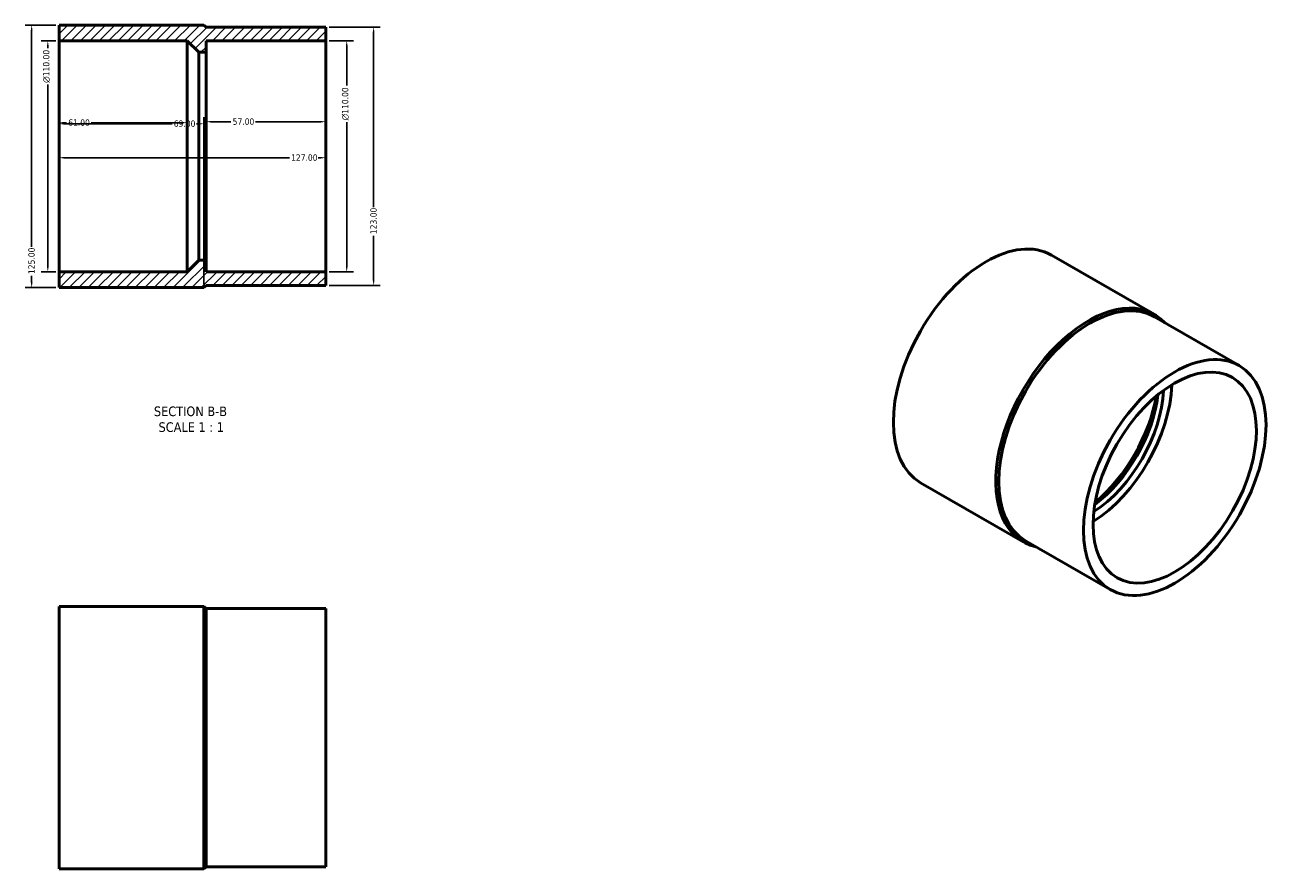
# Model space of a CAD drawing. Header units: millimetres. Extents: x -14 to 935, y -65 to 1029.
# Tile 2 of 2: x 339 to 935, y 627 to 1029. Entities that reach past the tile are written whole.
import ezdxf

# ---------------------------------------------------------------- set-up
doc = ezdxf.new("R2010")
doc.units = ezdxf.units.MM
for name, color, linetype, lineweight in [('Dimension (ANSI)', 7, 'Continuous', 25), ('Hatch (ANSI)', 7, 'Continuous', 18), ('Symbol (ANSI)', 7, 'Continuous', 25), ('Visible (ANSI)', 7, 'Continuous', 50)]:
    doc.layers.add(name, color=color, linetype=linetype, lineweight=lineweight)
doc.styles.add('Label Text (ANSI)', font='tahoma.ttf')
doc.styles.add('Note Text (ANSI)', font='tahoma.ttf')
doc.dimstyles.new('Default - mm (ANSI)', dxfattribs={"dimtxt": 3.048, "dimasz": 2.5, "dimexe": 3.175, "dimexo": 1.6002, "dimgap": 0.8, "dimtad": 0, "dimtoh": 1, "dimrnd": 1e-08, "dimzin": 4, "dimdsep": 46, "dimtxsty": 'Note Text (ANSI)', "dimcen": 0.09, "dimdle": 10, "dimclrd": 256, "dimclre": 256, "dimclrt": 256, "dimadec": 1, "dimazin": 1, "dimtfac": 1, "dimtofl": 0, "dimtmove": 0, "dimatfit": 3, "dimfxl": 1, "dimtolj": 1, "dimtzin": 4, "dimlwd": -1, "dimlwe": -1, "dimarcsym": 0})

# ---------------------------------------------------------------- blocks, each defined once
blk = doc.blocks.new('*D7')
at = {"layer": 'Defpoints', "color": 0, "transparency": 16777216}
for p in [(355.53, 966.23), (482.53, 966.23), (482.53, 965.56)]:
    blk.add_point(p, dxfattribs=at)
at = {"layer": 'Dimension (ANSI)', "transparency": 16777216}
for p, q in [((358.03, 965.56), (465.24, 965.56)), ((480.03, 965.56), (478.92, 965.56))]:
    blk.add_line(p, q, dxfattribs=at)
for points in [[(358.03, 965.97), (358.03, 965.14), (355.53, 965.56)], [(480.03, 965.97), (480.03, 965.14), (482.53, 965.56)]]:
    blk.add_solid(points, dxfattribs=at)
at = {"layer": 'Dimension (ANSI)', "transparency": 16777216, "insert": (466.04, 967.15), "char_height": 3.048, "attachment_point": 1, "style": 'Note Text (ANSI)'}
blk.add_mtext('\\A1;127.00', dxfattribs=at)
blk = doc.blocks.new('*D8')
at = {"layer": 'Defpoints', "color": 0, "transparency": 16777216}
for p in [(425.53, 982.71), (425.53, 966.23), (482.53, 966.23)]:
    blk.add_point(p, dxfattribs=at)
at = {"layer": 'Dimension (ANSI)', "transparency": 16777216}
for p, q in [((428.03, 982.71), (437.42, 982.71)), ((480.03, 982.71), (449.02, 982.71))]:
    blk.add_line(p, q, dxfattribs=at)
for points in [[(428.03, 983.12), (428.03, 982.29), (425.53, 982.71)], [(480.03, 983.12), (480.03, 982.29), (482.53, 982.71)]]:
    blk.add_solid(points, dxfattribs=at)
at = {"layer": 'Dimension (ANSI)', "transparency": 16777216, "insert": (438.22, 984.29), "char_height": 3.048, "attachment_point": 1, "style": 'Note Text (ANSI)'}
blk.add_mtext('\\A1;57.00', dxfattribs=at)
blk = doc.blocks.new('*D9')
at = {"layer": 'Defpoints', "color": 0, "transparency": 16777216}
for p in [(355.53, 982.23), (355.53, 966.23), (416.53, 966.23)]:
    blk.add_point(p, dxfattribs=at)
at = {"layer": 'Dimension (ANSI)', "transparency": 16777216}
for p, q in [((358.03, 982.23), (359.12, 982.23)), ((414.03, 982.23), (370.8, 982.23))]:
    blk.add_line(p, q, dxfattribs=at)
for points in [[(358.03, 982.65), (358.03, 981.82), (355.53, 982.23)], [(414.03, 982.65), (414.03, 981.82), (416.53, 982.23)]]:
    blk.add_solid(points, dxfattribs=at)
at = {"layer": 'Dimension (ANSI)', "transparency": 16777216, "insert": (359.92, 983.82), "char_height": 3.048, "attachment_point": 1, "style": 'Note Text (ANSI)'}
blk.add_mtext('\\A1;61.00', dxfattribs=at)
blk = doc.blocks.new('*D10')
at = {"layer": 'Defpoints', "color": 0, "transparency": 16777216}
for p in [(482.53, 1021.23), (492.53, 1021.23), (482.53, 911.23)]:
    blk.add_point(p, dxfattribs=at)
at = {"layer": 'Dimension (ANSI)', "transparency": 16777216}
for p, q in [((484.13, 1021.23), (495.71, 1021.23)), ((492.53, 1018.73), (492.53, 999.95)), ((492.53, 913.73), (492.53, 982.52)), ((484.13, 911.23), (495.71, 911.23))]:
    blk.add_line(p, q, dxfattribs=at)
for points in [[(492.11, 1018.73), (492.95, 1018.73), (492.53, 1021.23)], [(492.11, 913.73), (492.95, 913.73), (492.53, 911.23)]]:
    blk.add_solid(points, dxfattribs=at)
at = {"layer": 'Dimension (ANSI)', "transparency": 16777216, "insert": (490.24, 983.32), "char_height": 3.048, "attachment_point": 1, "rotation": 90, "style": 'Note Text (ANSI)'}
blk.add_mtext('\\A1;\\fAIGDT|b0|i0;\\H3.0480;\\ln\\fTahoma|b0|i0;\\H3.0480;110.00', dxfattribs=at)
blk = doc.blocks.new('*D11')
at = {"layer": 'Defpoints', "color": 0, "transparency": 16777216}
for p in [(482.53, 1027.73), (482.53, 904.73), (505.34, 904.73)]:
    blk.add_point(p, dxfattribs=at)
at = {"layer": 'Dimension (ANSI)', "transparency": 16777216}
for p, q in [((484.13, 1027.73), (508.52, 1027.73)), ((505.34, 1025.23), (505.34, 942.07)), ((505.34, 907.23), (505.34, 928.39)), ((484.13, 904.73), (508.52, 904.73))]:
    blk.add_line(p, q, dxfattribs=at)
for points in [[(504.92, 1025.23), (505.76, 1025.23), (505.34, 1027.73)], [(504.92, 907.23), (505.76, 907.23), (505.34, 904.73)]]:
    blk.add_solid(points, dxfattribs=at)
at = {"layer": 'Dimension (ANSI)', "transparency": 16777216, "insert": (503.75, 929.19), "char_height": 3.048, "attachment_point": 1, "rotation": 90, "style": 'Note Text (ANSI)'}
blk.add_mtext('\\A1;123.00', dxfattribs=at)
blk = doc.blocks.new('*D12')
at = {"layer": 'Defpoints', "color": 0, "transparency": 16777216}
for p in [(350.18, 1021.23), (355.53, 1021.23), (355.53, 911.23)]:
    blk.add_point(p, dxfattribs=at)
at = {"layer": 'Dimension (ANSI)', "transparency": 16777216}
for p, q in [((353.93, 1021.23), (347, 1021.23)), ((350.18, 1018.73), (350.18, 1017.79)), ((350.18, 913.73), (350.18, 1000.36)), ((353.93, 911.23), (347, 911.23))]:
    blk.add_line(p, q, dxfattribs=at)
for points in [[(349.76, 1018.73), (350.59, 1018.73), (350.18, 1021.23)], [(349.76, 913.73), (350.59, 913.73), (350.18, 911.23)]]:
    blk.add_solid(points, dxfattribs=at)
at = {"layer": 'Dimension (ANSI)', "transparency": 16777216, "insert": (347.88, 1001.16), "char_height": 3.048, "attachment_point": 1, "rotation": 90, "style": 'Note Text (ANSI)'}
blk.add_mtext('\\A1;\\fAIGDT|b0|i0;\\H3.0480;\\ln\\fTahoma|b0|i0;\\H3.0480;110.00', dxfattribs=at)
blk = doc.blocks.new('*D13')
at = {"layer": 'Defpoints', "color": 0, "transparency": 16777216}
for p in [(355.53, 1028.73), (342.49, 903.73), (355.53, 903.73)]:
    blk.add_point(p, dxfattribs=at)
at = {"layer": 'Dimension (ANSI)', "transparency": 16777216}
for p, q in [((353.93, 1028.73), (339.32, 1028.73)), ((342.49, 1026.23), (342.49, 923.07)), ((342.49, 906.23), (342.49, 909.39)), ((353.93, 903.73), (339.32, 903.73))]:
    blk.add_line(p, q, dxfattribs=at)
for points in [[(342.08, 1026.23), (342.91, 1026.23), (342.49, 1028.73)], [(342.08, 906.23), (342.91, 906.23), (342.49, 903.73)]]:
    blk.add_solid(points, dxfattribs=at)
at = {"layer": 'Dimension (ANSI)', "transparency": 16777216, "insert": (340.91, 910.19), "char_height": 3.048, "attachment_point": 1, "rotation": 90, "style": 'Note Text (ANSI)'}
blk.add_mtext('\\A1;125.00', dxfattribs=at)
blk = doc.blocks.new('*D14')
at = {"layer": 'Defpoints', "color": 0, "transparency": 16777216}
for p in [(424.53, 981.72), (355.53, 926.62), (424.53, 903.73)]:
    blk.add_point(p, dxfattribs=at)
at = {"layer": 'Dimension (ANSI)', "transparency": 16777216}
for p, q in [((424.53, 905.33), (424.53, 984.9)), ((358.03, 981.72), (409.38, 981.72)), ((422.03, 981.72), (421.06, 981.72))]:
    blk.add_line(p, q, dxfattribs=at)
for points in [[(358.03, 982.14), (358.03, 981.31), (355.53, 981.72)], [(422.03, 982.14), (422.03, 981.31), (424.53, 981.72)]]:
    blk.add_solid(points, dxfattribs=at)
at = {"layer": 'Dimension (ANSI)', "transparency": 16777216, "insert": (410.18, 983.31), "char_height": 3.048, "attachment_point": 1, "style": 'Note Text (ANSI)'}
blk.add_mtext('\\A1;69.00', dxfattribs=at)

msp = doc.modelspace()

# ---------------------------------------------------------------- hatches: boundary and pattern name
at = {"layer": 'Hatch (ANSI)'}
h = msp.add_hatch(dxfattribs=at)
h.set_pattern_fill('ANSI31', color=256, scale=25.4, style=0)
h.set_pattern_definition([(45, (0, 0), (-2.245064, 2.245064), [])])
h.paths.add_polyline_path([(482.531, 904.734), (482.531, 911.234), (425.531, 911.234), (425.531, 916.734), (422.031, 916.734), (416.531, 911.234), (355.531, 911.234), (355.531, 903.734), (424.531, 903.734), (425.531, 904.734)])
h.paths.add_polyline_path([(482.531, 1021.234), (482.531, 1027.734), (425.531, 1027.734), (424.531, 1028.734), (355.531, 1028.734), (355.531, 1021.234), (416.531, 1021.234), (422.031, 1015.734), (425.531, 1015.734), (425.531, 1021.234)])

# ---------------------------------------------------------------- linework, layer by layer
at = {"layer": 'Visible (ANSI)'}
for p, q in [((424.531, 1028.734), (355.531, 1028.734)), ((355.531, 1028.734), (355.531, 1021.234)), ((425.531, 1027.734), (424.531, 1028.734)), ((482.531, 1027.734), (425.531, 1027.734)), ((482.531, 1021.234), (482.531, 1027.734)), ((355.531, 1021.234), (416.531, 1021.234)), ((355.531, 1021.234), (355.531, 911.234)), ((416.531, 1021.234), (422.031, 1015.734)), ((416.531, 1021.234), (416.531, 911.234)), ((425.531, 1015.734), (425.531, 1021.234)), ((425.531, 1021.234), (482.531, 1021.234)), ((482.531, 1021.234), (482.531, 911.234)), ((422.031, 1015.734), (425.531, 1015.734)), ((422.031, 1015.734), (422.031, 916.734)), ((425.531, 1015.734), (425.531, 916.734)), ((422.031, 916.734), (416.531, 911.234)), ((425.531, 916.734), (422.031, 916.734)), ((425.531, 911.234), (425.531, 916.734)), ((877.011, 891.082), (828.221, 919.178)), ((416.531, 911.234), (355.531, 911.234)), ((355.531, 911.234), (355.531, 903.734)), ((482.531, 911.234), (425.531, 911.234)), ((482.531, 904.734), (482.531, 911.234)), ((355.531, 903.734), (424.531, 903.734)), ((424.531, 903.734), (425.531, 904.734)), ((425.531, 904.734), (482.531, 904.734)), ((917.524, 866.598), (877.219, 889.808)), ((814.632, 782.759), (765.842, 810.855)), ((856.143, 760.008), (815.838, 783.218)), ((355.531, 751.982), (355.531, 626.982)), ((424.531, 751.982), (355.531, 751.982)), ((424.531, 751.982), (424.531, 626.982)), ((425.531, 750.982), (424.531, 751.982)), ((425.531, 750.982), (425.531, 627.982)), ((482.531, 750.982), (425.531, 750.982)), ((482.531, 750.982), (482.531, 627.982)), ((424.531, 626.982), (355.531, 626.982)), ((425.531, 627.982), (424.531, 626.982)), ((482.531, 627.982), (425.531, 627.982))]:
    msp.add_line(p, q, dxfattribs=at)
for centre, major_axis, start_param, end_param in [((797.031, 865.017), (-31.19, -54.161), 3.1415927, 6.2831853), ((845.822, 836.92), (-31.19, -54.161), 2.9624678, 6.4623101), ((846.529, 836.513), (-30.69, -53.295), 3.1415927, 6.2831853), ((846.529, 836.513), (-27.447, -47.662), 0.8203826, 2.3212101), ((846.529, 836.513), (-24.702, -42.896), 0.8338363, 2.3077564), ((844.054, 837.938), (-24.702, -42.896), 0.9183328, 2.2232598), ((840.165, 840.178), (-27.447, -47.662), 1.0101133, 2.1314794)]:
    msp.add_ellipse(centre, major_axis=major_axis, ratio=0.5780931, start_param=start_param, end_param=end_param, dxfattribs=at)
for major_axis in [(-30.69, -53.295), (-27.447, -47.662)]:
    msp.add_ellipse((886.834, 813.303), major_axis=major_axis, ratio=0.5780931, dxfattribs=at)

# ---------------------------------------------------------------- texts
at = {"layer": 'Symbol (ANSI)', "char_height": 4.572, "attachment_point": 7, "style": 'Label Text (ANSI)'}
for s, insert in [('SECTION B-B', (400.703, 842.47)), ('SCALE 1 : 1', (402.926, 834.957))]:
    msp.add_mtext(s, dxfattribs=dict(at, insert=insert))

# ---------------------------------------------------------------- dimensions: what is measured, and where the dimension line sits
at = {"layer": 'Dimension (ANSI)'}
for base, p1, p2, picture, middle in [((342.494, 903.734), (355.531, 1028.734), (355.531, 903.734), '*D13', (342.494, 916.234)), ((505.34, 904.734), (482.531, 1027.734), (482.531, 904.734), '*D11', (505.34, 935.234))]:
    dim = msp.add_linear_dim(base=base, p1=p1, p2=p2, angle=90, dimstyle='Default - mm (ANSI)', override={"dimtoh": 0, "dimdec": 2, "dimtp": 0, "dimtm": 0, "dimtdec": 2, "dimatfit": 1}, dxfattribs=at)
    dim.commit()
    dim.dimension.update_dxf_attribs({"geometry": picture, "text_midpoint": middle, "dimtype": 160})
for base, p1, p2, picture, middle in [((350.175, 1021.234), (355.531, 911.234), (355.531, 1021.234), '*D12', (350.175, 1009.074)), ((492.531, 1021.234), (482.531, 911.234), (482.531, 1021.234), '*D10', (492.531, 991.234))]:
    dim = msp.add_linear_dim(base=base, p1=p1, p2=p2, angle=90, text='\\fAIGDT|b0|i0;\\H3.0480;\\ln\\fTahoma|b0|i0;\\H3.0480;<>', dimstyle='Default - mm (ANSI)', override={"dimtoh": 0, "dimdec": 2, "dimtp": 0, "dimtm": 0, "dimtdec": 2, "dimatfit": 1}, dxfattribs=at)
    dim.commit()
    dim.dimension.update_dxf_attribs({"geometry": picture, "text_midpoint": middle, "dimtype": 160})
for base, p1, p2, override, picture, middle in [((424.531, 981.724), (355.531, 926.618), (424.531, 903.734), {"dimtoh": 0, "dimdec": 2, "dimse1": 1, "dimtp": 0, "dimtm": 0, "dimtdec": 2, "dimatfit": 1}, '*D14', (415.222, 981.724)), ((355.531, 982.234), (416.531, 966.234), (355.531, 966.234), {"dimtoh": 0, "dimdec": 2, "dimse1": 1, "dimse2": 1, "dimtp": 0, "dimtm": 0, "dimtdec": 2, "dimatfit": 1}, '*D9', (364.957, 982.234)), ((425.531, 982.708), (482.531, 966.234), (425.531, 966.234), {"dimtoh": 0, "dimdec": 2, "dimse1": 1, "dimse2": 1, "dimtp": 0, "dimtm": 0, "dimtdec": 2, "dimatfit": 1}, '*D8', (443.22, 982.708)), ((482.531, 965.558), (355.531, 966.234), (482.531, 966.234), {"dimtoh": 0, "dimdec": 2, "dimse1": 1, "dimse2": 1, "dimtp": 0, "dimtm": 0, "dimtdec": 2, "dimatfit": 1}, '*D7', (472.078, 965.558))]:
    dim = msp.add_linear_dim(base=base, p1=p1, p2=p2, dimstyle='Default - mm (ANSI)', override=override, dxfattribs=at)
    dim.commit()
    dim.dimension.update_dxf_attribs({"geometry": picture, "text_midpoint": middle, "dimtype": 160})

doc.saveas('drawing.dxf')
